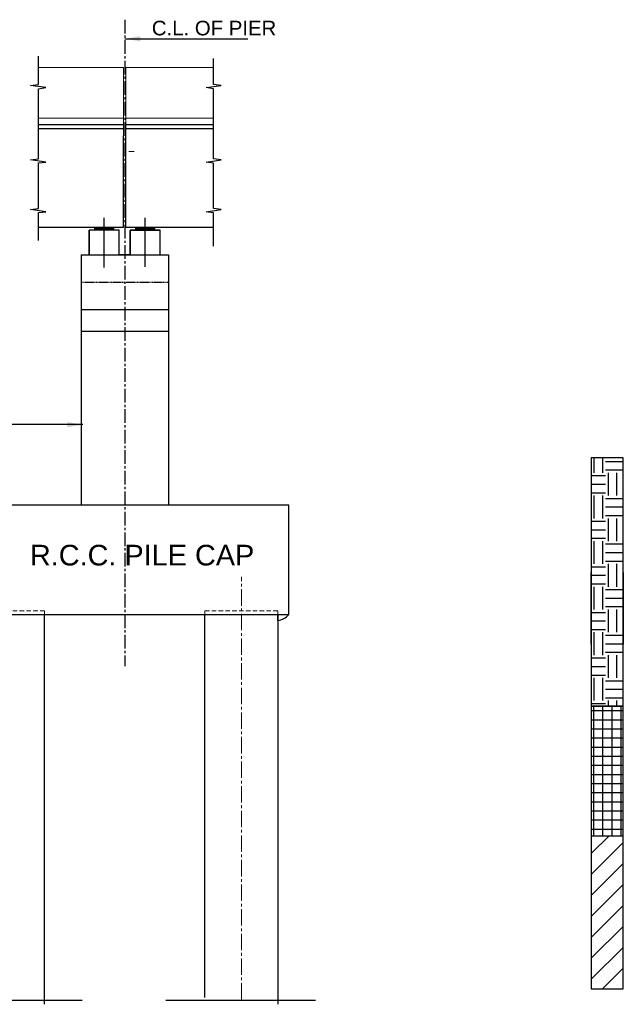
# Model space of a CAD drawing. Header units: inches. Extents: x 4599583 to 15517275, y 2817812 to 28133222499.
# Tile 4 of 95: x 13848686 to 13881821, y 2875012 to 2929029. Entities that reach past the tile are written whole.
import ezdxf

# ---------------------------------------------------------------- set-up
doc = ezdxf.new("R2010")
doc.units = ezdxf.units.IN
doc.header["$MEASUREMENT"] = 0
for name, pattern in [('CENTER', [2, 1.25, -0.25, 0.25, -0.25]), ('CENTER2', [1.125, 0.75, -0.125, 0.125, -0.125]), ('DASHED', [0.75, 0.5, -0.25]), ('HIDDEN', [0.375, 0.25, -0.125])]:
    doc.linetypes.add(name, pattern=pattern)
for name, color, linetype in [('3', 201, 'Continuous'), ('CENTER', 3, 'CENTER'), ('TEX', 6, 'Continuous'), ('text', 7, 'Continuous')]:
    doc.layers.add(name, color=color, linetype=linetype)
for name, color, linetype, lineweight in [('BSTR', 62, 'Continuous', 13), ('CEN', 3, 'CENTER', 13), ('GL', 5, 'Continuous', 30), ('HATCH', 6, 'Continuous', 9), ('PITCH', 8, 'Continuous', 5), ('STEEL', 12, 'Continuous', 35), ('STR', 7, 'Continuous', 25)]:
    doc.layers.add(name, color=color, linetype=linetype, lineweight=lineweight)
doc.layers.add('dim', color=7, linetype='Continuous', plot=False)
doc.styles.add('ROMANS', font='arial.ttf')
doc.linetypes.add('ZIGZAG', pattern='A,0.0001,-0.2,[131,ltypeshp.shx,S=0.2,R=0,X=-0.2,Y=0],-0.4,[131,ltypeshp.shx,S=0.2,R=180,X=0.2,Y=0],-0.2', length=0.8001)
doc.dimstyles.new('ROMANS', dxfattribs={"dimtxt": 1000, "dimasz": 850, "dimexe": 100, "dimexo": 100, "dimgap": 25, "dimtad": 1, "dimdec": 0, "dimzin": 9, "dimdsep": 46, "dimtxsty": 'ROMANS', "dimcen": 325, "dimclrd": 4, "dimclre": 4, "dimclrt": 6, "dimadec": 0, "dimazin": 0, "dimtfac": 1, "dimtdec": 0, "dimtmove": 0, "dimatfit": 3, "dimfxl": 1, "dimtolj": 1, "dimtzin": 9, "dimarcsym": 0})
pattern_1 = [(180, (17383943.394, 713440.678), (0, 41.91), [30.48, -11.43]), (90, (17383943.394, 713440.678), (41.91, 3e-15), [30.48, -11.43])]

msp = doc.modelspace()

# ---------------------------------------------------------------- hatches: boundary and pattern name
at = {"ltscale": 800}
h = msp.add_hatch(dxfattribs=at)
h.set_pattern_fill('EARTH', scale=5000, style=0)
h.set_pattern_definition([(0, (-889153.8, 459326.7), (1250, 1250), [1250, -1250]), (0, (-889153.8, 459795.5), (1250, 1250), [1250, -1250]), (0, (-889153.8, 460264.2), (1250, 1250), [1250, -1250]), (90, (-888997.6, 460420.5), (-1250, 1250), [1250, -1250]), (90, (-888528.8, 460420.5), (-1250, 1250), [1250, -1250]), (90, (-888060, 460420.5), (-1250, 1250), [1250, -1250])])
h.paths.add_polyline_path([(13881811.912, 2904998.444), (13880061.914, 2904995.819), (13880071.467, 2891372.775), (13881821.466, 2891372.775)])
h = msp.add_hatch(dxfattribs=at)
h.set_pattern_fill('NET', scale=4000, style=0)
h.set_pattern_definition([(0, (-927796.63, 56123.8), (0, 500), []), (90, (-927796.63, 56123.8), (-500, 3e-14), [])])
h.paths.add_polyline_path([(13881811.912, 2891372.762), (13880061.914, 2891372.762), (13880061.914, 2884258.8), (13881811.912, 2884258.8)])
h = msp.add_hatch(dxfattribs=at)
h.set_pattern_fill('ANSI31', color=0, scale=6500, style=0)
h.set_pattern_definition([(45, (11688545.6, 2523348.25), (-574.52426, 574.52426), [])])
h.paths.add_polyline_path([(13881811.912, 2881907.664, -0.039524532), (13880061.914, 2882046.216), (13880061.914, 2875858.8), (13881811.912, 2875858.8)])
h.paths.add_polyline_path([(13881811.912, 2884258.8), (13880061.914, 2884258.8), (13880061.914, 2882046.216, 0.039524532), (13881811.912, 2881907.664)])
at = {"layer": 'HATCH', "lineweight": 25, "ltscale": 0.5}
h = msp.add_hatch(dxfattribs=at)
h.set_pattern_fill('ANGLE', color=0, scale=6, style=0)
h.set_pattern_definition(pattern_1)
h.paths.add_polyline_path([(13852803.529, 2917630.899), (13853328.529, 2917630.899), (13853328.529, 2917474.899), (13852803.529, 2917474.899)])
h.paths.add_polyline_path([(13853328.529, 2917630.899), (13853853.53, 2917630.899), (13853853.53, 2917474.899), (13853328.529, 2917474.899)])
h = msp.add_hatch(dxfattribs=at)
h.set_pattern_fill('ANGLE', color=0, scale=6, style=0)
h.set_pattern_definition(pattern_1)
h.paths.add_polyline_path([(13856103.528, 2917630.899), (13855578.527, 2917630.899), (13855578.527, 2917474.899), (13856103.528, 2917474.899)])
h.paths.add_polyline_path([(13855578.527, 2917630.899), (13855053.527, 2917630.899), (13855053.527, 2917474.899), (13855578.527, 2917474.899)])

# ---------------------------------------------------------------- linework, layer by layer
at = {"ltscale": 800}
for p, q in [((13849710.493, 2925476.906), (13849710.493, 2927024.859)), ((13862853.444, 2896069.909), (13862853.444, 2896389.906))]:
    msp.add_line(p, q, dxfattribs=at)
at = {"color": 0}
for p, q in [((13849287.389, 2925422.628), (13849710.493, 2925476.906)), ((13850112.742, 2925301.273), (13849287.389, 2925422.628)), ((13849710.493, 2925240.755), (13850112.742, 2925301.273)), ((13858927.783, 2925301.273), (13859753.135, 2925422.628)), ((13859330.031, 2925240.755), (13858927.783, 2925301.273)), ((13859753.135, 2925422.628), (13859330.031, 2925476.906)), ((13854393.528, 2917630.899), (13854393.528, 2922655.607)), ((13854513.528, 2917630.899), (13854513.528, 2922655.607)), ((13849287.389, 2921341.545), (13849710.493, 2921402.927)), ((13850112.742, 2921220.19), (13849287.389, 2921341.545)), ((13858927.783, 2921213.766), (13859753.135, 2921335.121)), ((13859753.135, 2921335.121), (13859330.031, 2921389.399)), ((13849710.493, 2921170.868), (13850112.742, 2921220.19)), ((13859330.031, 2921153.248), (13858927.783, 2921213.766)), ((13849287.389, 2918614.832), (13849710.493, 2918676.215)), ((13850112.742, 2918493.478), (13849287.389, 2918614.832)), ((13858927.783, 2918487.054), (13859753.135, 2918608.408)), ((13859753.135, 2918608.408), (13859330.031, 2918662.687)), ((13849710.493, 2918444.156), (13850112.742, 2918493.478)), ((13859330.031, 2918426.536), (13858927.783, 2918487.054)), ((13854393.528, 2917630.899), (13849710.493, 2917630.899)), ((13854393.528, 2917630.899), (13849710.493, 2917630.899)), ((13859330.031, 2917630.899), (13854513.528, 2917630.899)), ((13859330.031, 2917630.899), (13854513.528, 2917630.899))]:
    msp.add_line(p, q, dxfattribs=at)
at = {"color": 0, "ltscale": 800}
for p, q in [((13849710.493, 2923285.607), (13854393.528, 2923285.607)), ((13849710.493, 2923060.607), (13854393.528, 2923060.607)), ((13854513.528, 2923285.607), (13859330.031, 2923285.607)), ((13854513.528, 2923060.607), (13859330.031, 2923060.607)), ((13880059.974, 2904987.676), (13880061.914, 2885658.907)), ((13881811.912, 2875858.8), (13881811.912, 2894761.28)), ((13881811.912, 2891373.904), (13880061.914, 2891371.621)), ((13880061.914, 2891372.762), (13881811.912, 2891372.762)), ((13880061.914, 2886358.997), (13880061.914, 2880058.8)), ((13880061.914, 2884258.8), (13881811.912, 2884258.8)), ((13880061.914, 2880058.8), (13880061.914, 2875858.8)), ((13880061.914, 2875858.8), (13881811.912, 2875858.8))]:
    msp.add_line(p, q, dxfattribs=at)
at = {"color": 7, "ltscale": 800}
for p, q in [((13854153.53, 2917474.899), (13852503.528, 2917474.899)), ((13852503.528, 2917474.899), (13852503.528, 2916130.897)), ((13854153.53, 2916130.897), (13854153.53, 2917474.899)), ((13856403.528, 2917474.899), (13854753.526, 2917474.899)), ((13854753.526, 2917474.899), (13854753.526, 2916130.897)), ((13856403.528, 2916130.897), (13856403.528, 2917474.899)), ((13852053.528, 2916130.897), (13856853.528, 2916130.897)), ((13854753.526, 2916130.897), (13854153.53, 2916130.897)), ((13881811.912, 2904987.676), (13880059.974, 2904987.676)), ((13881811.912, 2894761.28), (13881811.912, 2904987.676)), ((13880061, 2894761.11), (13880055.865, 2898697.864)), ((13881811.912, 2898697.872), (13881817.048, 2894761.287))]:
    msp.add_line(p, q, dxfattribs=at)
at = {"color": 0, "linetype": 'ZIGZAG', "ltscale": 1500}
for p, q in [((13843900.823, 2875237.214), (13852116.976, 2875237.214)), ((13856700.695, 2875237.214), (13864916.848, 2875237.214))]:
    msp.add_line(p, q, dxfattribs=at)
at = {"layer": '3', "color": 0, "linetype": 'HIDDEN', "lineweight": 5, "ltscale": 1200}
msp.add_line((13854978.527, 2921805.661), (13854513.528, 2921805.661), dxfattribs=at)
at = {"layer": 'BSTR', "color": 0, "linetype": 'HIDDEN', "ltscale": 1000}
for points in [[(13846053.612, 2896589.904), (13850053.572, 2896589.904), (13850053.572, 2896389.906), (13846053.612, 2896389.906)], [(13858853.484, 2896589.904), (13862853.444, 2896589.904), (13862853.444, 2896389.906), (13858853.484, 2896389.906)]]:
    msp.add_lwpolyline(points, close=True, dxfattribs=at)
at = {"layer": 'CEN', "color": 0, "linetype": 'CENTER2', "ltscale": 1200}
msp.add_line((13860853.464, 2875279.443), (13860853.464, 2898460.361), dxfattribs=at)
at = {"layer": 'CENTER', "color": 0, "linetype": 'ByBlock', "ltscale": 25}
for p, q in [((13853328.529, 2915438.813), (13853328.529, 2918160.307)), ((13855578.527, 2915473.473), (13855578.527, 2918161.507))]:
    msp.add_line(p, q, dxfattribs=at)
at = {"layer": 'dim', "color": 0}
for p, q in [((13854153.53, 2917474.899), (13852503.528, 2917474.899)), ((13853853.53, 2917630.899), (13852803.529, 2917630.899)), ((13852803.529, 2917474.899), (13852803.529, 2917630.899)), ((13853853.53, 2917474.899), (13853853.53, 2917630.899)), ((13854753.526, 2917474.899), (13856403.528, 2917474.899)), ((13855053.527, 2917630.899), (13856103.528, 2917630.899)), ((13855053.527, 2917474.899), (13855053.527, 2917630.899)), ((13856103.528, 2917474.899), (13856103.528, 2917630.899))]:
    msp.add_line(p, q, dxfattribs=at)
at = {"layer": 'dim', "color": 0, "linetype": 'ByBlock'}
for p, q in [((13852503.528, 2916130.897), (13852503.528, 2917474.899)), ((13854153.53, 2916130.897), (13854153.53, 2917474.899)), ((13854753.526, 2916130.897), (13854753.526, 2917474.899)), ((13856403.528, 2916130.897), (13856403.528, 2917474.899)), ((13852053.528, 2916130.897), (13856853.528, 2916130.897))]:
    msp.add_line(p, q, dxfattribs=at)
at = {"layer": 'GL', "color": 0}
for p, q in [((13859330.031, 2925476.906), (13859330.031, 2926898.114)), ((13849710.493, 2921389.399), (13849710.493, 2925240.755)), ((13859330.031, 2921389.399), (13859330.031, 2925240.755)), ((13849710.493, 2921402.927), (13849710.493, 2923089.864)), ((13849710.493, 2918676.215), (13849710.493, 2921170.868)), ((13859330.031, 2918662.687), (13859330.031, 2921153.248)), ((13849710.493, 2916912.926), (13849710.493, 2918444.156)), ((13859330.031, 2916610.414), (13859330.031, 2918426.536))]:
    msp.add_line(p, q, dxfattribs=at)
at = {"layer": 'PITCH', "color": 0}
for p, q in [((13854393.528, 2926399.607), (13849710.493, 2926399.607)), ((13854393.528, 2922655.607), (13854393.528, 2926399.607)), ((13854513.528, 2926399.607), (13859330.031, 2926399.607)), ((13854513.528, 2922655.607), (13854513.528, 2926399.607)), ((13854393.528, 2923627.607), (13849710.493, 2923627.607)), ((13854513.528, 2923627.607), (13859330.031, 2923627.607))]:
    msp.add_line(p, q, dxfattribs=at)
at = {"layer": 'STEEL', "color": 0, "lineweight": 25}
msp.add_arc((13862764.324, 2896959.501), 894.045, 275.7208267, 320.424147, dxfattribs=at)
at = {"layer": 'STR', "color": 0}
msp.add_line((13860653.756, 2902389.834), (13852653.836, 2902389.834), dxfattribs=at)
at = {"layer": 'STR', "color": 0, "ltscale": 1000}
msp.add_lwpolyline([(13863453.438, 2902389.834), (13845453.618, 2902389.834), (13845453.618, 2896389.906), (13863453.438, 2896389.906)], close=True, dxfattribs=at)
at = {"layer": 'STR', "color": 0}
for points in [[(13850053.572, 2875011.791), (13850053.572, 2896389.906)], [(13858853.484, 2875383.898), (13858853.484, 2896389.906)], [(13862853.444, 2896389.906), (13862853.444, 2875012.859)]]:
    msp.add_lwpolyline(points, dxfattribs=at)
at = {"layer": 'TEX', "color": 0, "linetype": 'CENTER2', "ltscale": 1000}
msp.add_line((13854453.528, 2929028.89), (13854453.528, 2893555.899), dxfattribs=at)
at = {"layer": 'TEX', "color": 0, "linetype": 'ByBlock'}
for p, q in [((13852053.528, 2916130.897), (13852053.528, 2902389.834)), ((13856853.528, 2916130.897), (13856853.528, 2902389.834))]:
    msp.add_line(p, q, dxfattribs=at)
at = {"layer": 'TEX', "color": 0, "linetype": 'DASHED', "ltscale": 100}
msp.add_line((13852053.528, 2914636.85), (13856853.528, 2914636.85), dxfattribs=at)
at = {"layer": 'TEX', "color": 0}
for p, q in [((13852053.528, 2913136.605), (13856853.528, 2913136.605)), ((13852053.528, 2911936.605), (13856853.528, 2911936.605))]:
    msp.add_line(p, q, dxfattribs=at)

# ---------------------------------------------------------------- texts
at = {"layer": 'text', "color": 0, "style": 'ROMANS'}
for s, height, p in [('C.L. OF PIER', 800, (13855940.824, 2928170.15)), ('R.C.C. PILE CAP', 1133.322, (13849249.053, 2899086.819))]:
    msp.add_text(s, height=height, dxfattribs=at).set_placement(p)

# ---------------------------------------------------------------- leaders
at = {"color": 0, "ltscale": 800}
msp.add_leader([(13852157.092, 2906811.569), (13805830.872, 2906794.354)], dimstyle='ROMANS', override={"dimclrd": 256, "dimclre": 256, "dimtmove": 1}, dxfattribs=at)
at = {"layer": 'dim', "color": 0}
for points in [[(13854453.528, 2927981.667), (13861208.98, 2927981.667)], [(13852157.092, 2906811.569), (13813144.927, 2906811.569)]]:
    msp.add_leader(points, dimstyle='ROMANS', override={"dimtxt": 550, "dimasz": 852, "dimgap": 250, "dimlfac": 0.4, "dimclrd": 256, "dimlwe": 5}, dxfattribs=at)

doc.saveas('drawing.dxf')
